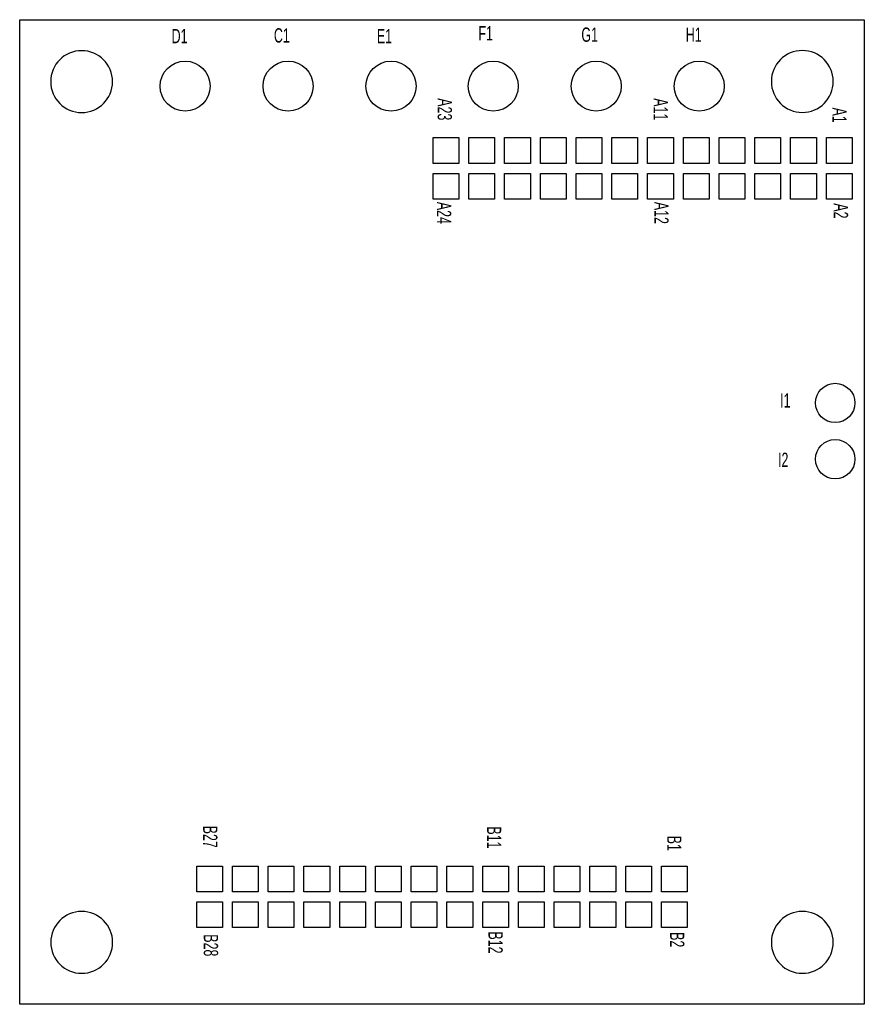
# Model space of a CAD drawing. Extents: x -15 to 15, y -17.5 to 17.5.
import ezdxf

# ---------------------------------------------------------------- set-up
doc = ezdxf.new("R2010")
doc.units = 0
doc.layers.add('PACKAGE_GEOMETRY_ASSEMBLY_TOP', color=1, linetype='CONTINUOUS')
doc.layers.add('PIN_TOP', color=2, linetype='CONTINUOUS')

msp = doc.modelspace()

# ---------------------------------------------------------------- linework, layer by layer
at = {"layer": 'PACKAGE_GEOMETRY_ASSEMBLY_TOP'}
for points in [[(-14.99997, 17.500092), (14.99997, 17.500092)], [(-14.99997, -17.500092), (-14.99997, 17.500092)], [(14.99997, 17.500092), (14.99997, -17.500092)], [(14.99997, -17.500092), (-14.99997, -17.500092)]]:
    msp.add_lwpolyline(points, dxfattribs=at)
for points in [[(-11.700256, 15.29842, 1), (-13.899896, 15.29842, 1)], [(13.898626, 15.304262, 1), (11.698986, 15.304262, 1)], [(-11.698986, -15.298674, 1), (-13.898626, -15.298674, 1)], [(13.898118, -15.298674, 1), (11.698478, -15.298674, 1)]]:
    msp.add_lwpolyline(points, format="xyb", close=True, dxfattribs=at)
at = {"layer": 'PIN_TOP'}
for points in [[(-0.31623, 12.392914), (-0.31623, 13.307314), (0.59817, 13.307314), (0.59817, 12.392914)], [(0.95377, 12.392914), (0.95377, 13.307314), (1.86817, 13.307314), (1.86817, 12.392914)], [(2.22377, 12.392914), (2.22377, 13.307314), (3.13817, 13.307314), (3.13817, 12.392914)], [(3.49377, 12.392914), (3.49377, 13.307314), (4.40817, 13.307314), (4.40817, 12.392914)], [(4.76377, 12.392914), (4.76377, 13.307314), (5.67817, 13.307314), (5.67817, 12.392914)], [(6.03377, 12.392914), (6.03377, 13.307314), (6.94817, 13.307314), (6.94817, 12.392914)], [(7.30377, 12.392914), (7.30377, 13.307314), (8.21817, 13.307314), (8.21817, 12.392914)], [(8.57377, 12.392914), (8.57377, 13.307314), (9.48817, 13.307314), (9.48817, 12.392914)], [(9.84377, 12.392914), (9.84377, 13.307314), (10.75817, 13.307314), (10.75817, 12.392914)], [(11.11377, 12.392914), (11.11377, 13.307314), (12.02817, 13.307314), (12.02817, 12.392914)], [(12.38377, 12.392914), (12.38377, 13.307314), (13.29817, 13.307314), (13.29817, 12.392914)], [(13.65377, 12.392914), (13.65377, 13.307314), (14.56817, 13.307314), (14.56817, 12.392914)], [(-0.31623, 11.122914), (-0.31623, 12.037314), (0.59817, 12.037314), (0.59817, 11.122914)], [(0.95377, 11.122914), (0.95377, 12.037314), (1.86817, 12.037314), (1.86817, 11.122914)], [(2.22377, 11.122914), (2.22377, 12.037314), (3.13817, 12.037314), (3.13817, 11.122914)], [(3.49377, 11.122914), (3.49377, 12.037314), (4.40817, 12.037314), (4.40817, 11.122914)], [(4.76377, 11.122914), (4.76377, 12.037314), (5.67817, 12.037314), (5.67817, 11.122914)], [(6.03377, 11.122914), (6.03377, 12.037314), (6.94817, 12.037314), (6.94817, 11.122914)], [(7.30377, 11.122914), (7.30377, 12.037314), (8.21817, 12.037314), (8.21817, 11.122914)], [(8.57377, 11.122914), (8.57377, 12.037314), (9.48817, 12.037314), (9.48817, 11.122914)], [(9.84377, 11.122914), (9.84377, 12.037314), (10.75817, 12.037314), (10.75817, 11.122914)], [(11.11377, 11.122914), (11.11377, 12.037314), (12.02817, 12.037314), (12.02817, 11.122914)], [(12.38377, 11.122914), (12.38377, 12.037314), (13.29817, 12.037314), (13.29817, 11.122914)], [(13.65377, 11.122914), (13.65377, 12.037314), (14.56817, 12.037314), (14.56817, 11.122914)], [(-8.71347, -13.502132), (-8.71347, -12.587732), (-7.79907, -12.587732), (-7.79907, -13.502132)], [(-7.44347, -13.502132), (-7.44347, -12.587732), (-6.52907, -12.587732), (-6.52907, -13.502132)], [(-6.17347, -13.502132), (-6.17347, -12.587732), (-5.25907, -12.587732), (-5.25907, -13.502132)], [(-4.90347, -13.502132), (-4.90347, -12.587732), (-3.98907, -12.587732), (-3.98907, -13.502132)], [(-3.63347, -13.502132), (-3.63347, -12.587732), (-2.71907, -12.587732), (-2.71907, -13.502132)], [(-2.36347, -13.502132), (-2.36347, -12.587732), (-1.44907, -12.587732), (-1.44907, -13.502132)], [(-1.09347, -13.502132), (-1.09347, -12.587732), (-0.17907, -12.587732), (-0.17907, -13.502132)], [(0.17653, -13.502132), (0.17653, -12.587732), (1.09093, -12.587732), (1.09093, -13.502132)], [(1.44653, -13.502132), (1.44653, -12.587732), (2.36093, -12.587732), (2.36093, -13.502132)], [(2.71653, -13.502132), (2.71653, -12.587732), (3.63093, -12.587732), (3.63093, -13.502132)], [(3.98653, -13.502132), (3.98653, -12.587732), (4.90093, -12.587732), (4.90093, -13.502132)], [(5.25653, -13.502132), (5.25653, -12.587732), (6.17093, -12.587732), (6.17093, -13.502132)], [(6.52653, -13.502132), (6.52653, -12.587732), (7.44093, -12.587732), (7.44093, -13.502132)], [(7.79653, -13.502132), (7.79653, -12.587732), (8.71093, -12.587732), (8.71093, -13.502132)], [(-8.71347, -14.772132), (-8.71347, -13.857732), (-7.79907, -13.857732), (-7.79907, -14.772132)], [(-7.44347, -14.772132), (-7.44347, -13.857732), (-6.52907, -13.857732), (-6.52907, -14.772132)], [(-6.17347, -14.772132), (-6.17347, -13.857732), (-5.25907, -13.857732), (-5.25907, -14.772132)], [(-4.90347, -14.772132), (-4.90347, -13.857732), (-3.98907, -13.857732), (-3.98907, -14.772132)], [(-3.63347, -14.772132), (-3.63347, -13.857732), (-2.71907, -13.857732), (-2.71907, -14.772132)], [(-2.36347, -14.772132), (-2.36347, -13.857732), (-1.44907, -13.857732), (-1.44907, -14.772132)], [(-1.09347, -14.772132), (-1.09347, -13.857732), (-0.17907, -13.857732), (-0.17907, -14.772132)], [(0.17653, -14.772132), (0.17653, -13.857732), (1.09093, -13.857732), (1.09093, -14.772132)], [(1.44653, -14.772132), (1.44653, -13.857732), (2.36093, -13.857732), (2.36093, -14.772132)], [(2.71653, -14.772132), (2.71653, -13.857732), (3.63093, -13.857732), (3.63093, -14.772132)], [(3.98653, -14.772132), (3.98653, -13.857732), (4.90093, -13.857732), (4.90093, -14.772132)], [(5.25653, -14.772132), (5.25653, -13.857732), (6.17093, -13.857732), (6.17093, -14.772132)], [(6.52653, -14.772132), (6.52653, -13.857732), (7.44093, -13.857732), (7.44093, -14.772132)], [(7.79653, -14.772132), (7.79653, -13.857732), (8.71093, -13.857732), (8.71093, -14.772132)]]:
    msp.add_lwpolyline(points, close=True, dxfattribs=at)
for centre, radius in [((-9.126474, 15.139924), 0.889), ((-5.468874, 15.139924), 0.889), ((-1.811274, 15.139924), 0.889), ((1.820926, 15.139924), 0.889), ((5.478526, 15.139924), 0.889), ((9.136126, 15.139924), 0.889), ((13.967714, 3.875278), 0.6985), ((13.967714, 1.875282), 0.6985)]:
    msp.add_circle(centre, radius, dxfattribs=at)

# ---------------------------------------------------------------- texts
at = {"layer": 'PACKAGE_GEOMETRY_ASSEMBLY_TOP', "width": 0.65}
for s, p in [('D1', (-9.603232, 16.662908)), ('C1', (-5.971032, 16.688308)), ('E1', (-2.313432, 16.662908)), ('F1', (1.293368, 16.764508)), ('G1', (4.950968, 16.713708)), ('H1', (8.659368, 16.713708)), ('I1', (12.012168, 3.708908)), ('I2', (11.935968, 1.600708))]:
    msp.add_text(s, height=0.508, dxfattribs=at).set_placement(p)
for s, p in [('A23', (-0.154432, 14.707108)), ('A11', (7.516368, 14.707108)), ('A1', (13.866368, 14.376908)), ('A24', (-0.179832, 11.024108)), ('A12', (7.541768, 11.024108)), ('A2', (13.917168, 10.973308)), ('B27', (-8.485632, -11.150092)), ('B11', (1.598168, -11.175492)), ('B1', (7.998968, -11.505692)), ('B12', (1.648968, -14.909292)), ('B2', (8.100568, -14.934692)), ('B28', (-8.460232, -15.010892))]:
    msp.add_text(s, height=0.508, rotation=270, dxfattribs=at).set_placement(p)

doc.saveas('drawing.dxf')
